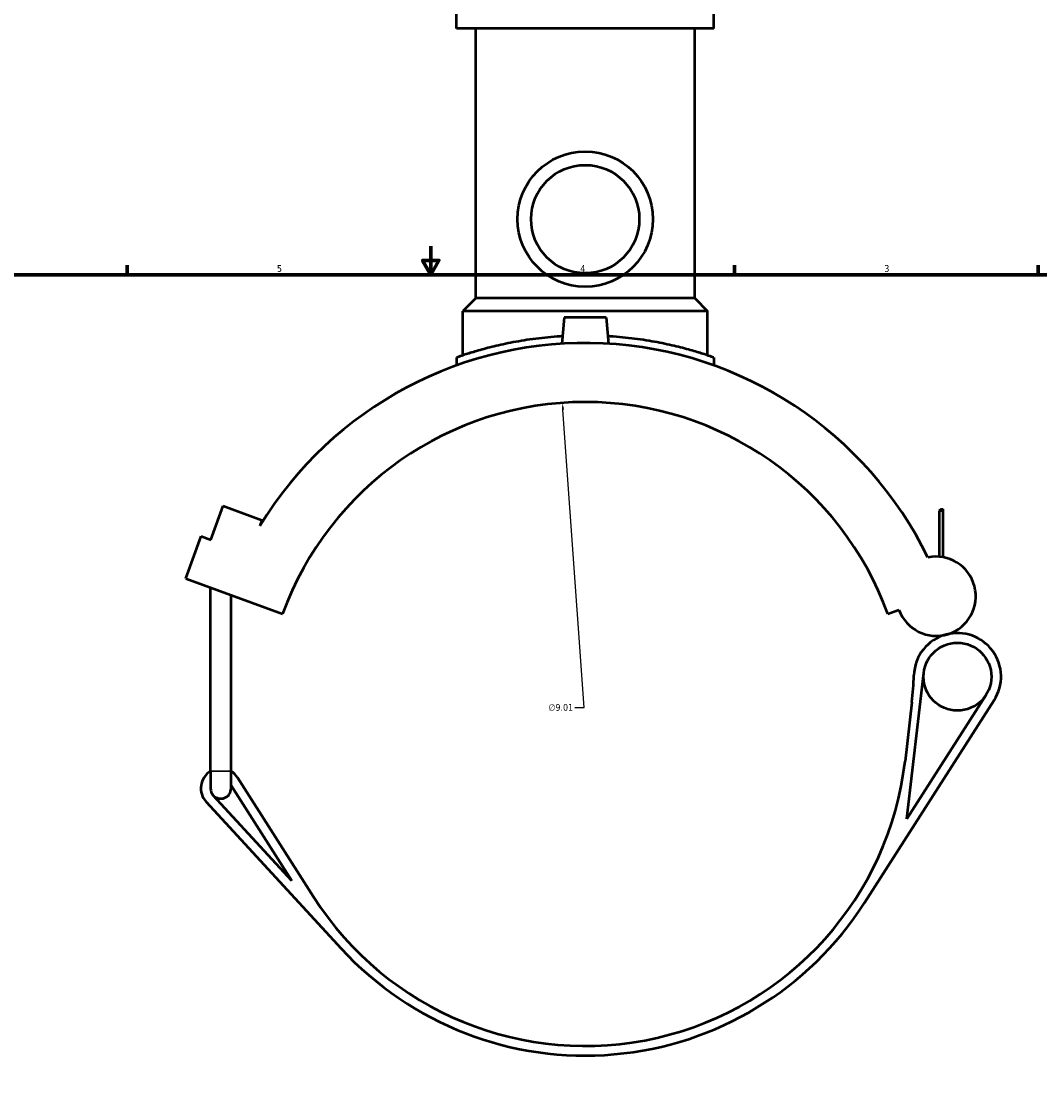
# Model space of a CAD drawing. Header units: inches. Extents: x -3 to 51.4, y -2.5 to 49.9.
# Tile 4 of 9: x 11.3 to 25.5, y 9.8 to 24.6. Entities that reach past the tile are written whole.
import ezdxf

# ---------------------------------------------------------------- set-up
doc = ezdxf.new("R2010")
doc.units = ezdxf.units.IN
doc.header["$MEASUREMENT"] = 0
for name, color, linetype, lineweight in [('Border (ANSI)', 7, 'Continuous', 70), ('Dimension (ANSI)', 7, 'Continuous', 25), ('Visible (ANSI)', 7, 'Continuous', 50), ('Visible Narrow (ANSI)', 7, 'Continuous', 35)]:
    doc.layers.add(name, color=color, linetype=linetype, lineweight=lineweight)
doc.styles.add('Note Text (ANSI)', font='tahoma.ttf')
doc.dimstyles.new('Default (ANSI)', dxfattribs={"dimtxt": 0.094488, "dimasz": 0.098425, "dimexe": 0.125, "dimexo": 0.0625, "dimgap": 0.031496, "dimtad": 0, "dimtih": 1, "dimtoh": 1, "dimrnd": 1e-08, "dimzin": 4, "dimdsep": 46, "dimtxsty": 'Note Text (ANSI)', "dimcen": 0.09, "dimdle": 0.393701, "dimclrd": 256, "dimclre": 256, "dimclrt": 5, "dimadec": 0, "dimazin": 1, "dimtfac": 1, "dimtofl": 0, "dimtmove": 0, "dimatfit": 3, "dimfxl": 1, "dimtolj": 1, "dimtzin": 4, "dimlwd": -1, "dimlwe": -1, "dimarcsym": 0})

# ---------------------------------------------------------------- blocks, each defined once
blk = doc.blocks.new('Borders Default Border')
at = {"layer": 'Border (ANSI)'}
for p, q in [((12.75, 21), (12.75, 21.134)), ((21.25, 21), (21.25, 21.134)), ((25.5, 21), (25.5, 21.134))]:
    blk.add_line(p, q, dxfattribs=at)
at = {"layer": 'Border (ANSI)', "flags": 128}
for points in [[(17, 21.4), (17, 21), (16.885, 21.2), (17.115, 21.2), (17, 21)], [(0.5, 1), (0.5, 21), (33.5, 21), (33.5, 1), (0.5, 1)]]:
    blk.add_lwpolyline(points, dxfattribs=at)
at = {"layer": 'Border (ANSI)', "color": 5, "true_color": 0x0000ff, "char_height": 0.0945, "attachment_point": 7, "style": 'Note Text (ANSI)'}
for s, insert in [('5', (14.847, 21.038)), ('4', (19.092, 21.04)), ('3', (23.346, 21.038))]:
    blk.add_mtext(s, dxfattribs=dict(at, insert=insert))
blk = doc.blocks.new('*D7')
at = {"layer": 'Defpoints', "color": 0, "transparency": 16777216}
for p in [(18.843, 19.207), (19.479, 10.217)]:
    blk.add_point(p, dxfattribs=at)
at = {"layer": 'Dimension (ANSI)', "transparency": 16777216}
for p, q in [((19.145, 14.941), (18.85, 19.109)), ((19.017, 14.941), (19.145, 14.941))]:
    blk.add_line(p, q, dxfattribs=at)
blk.add_solid([(18.866, 19.11), (18.834, 19.107), (18.843, 19.207)], dxfattribs=at)
at = {"layer": 'Dimension (ANSI)', "color": 5, "transparency": 16777216, "insert": (18.647, 14.992), "char_height": 0.0945, "attachment_point": 1, "style": 'Note Text (ANSI)'}
blk.add_mtext('\\A1;∅9.01', dxfattribs=at)

msp = doc.modelspace()

# ---------------------------------------------------------------- linework, layer by layer
at = {"layer": 'Visible (ANSI)'}
for p, q in [((17.3586, 24.4455), (17.3586, 24.6546)), ((20.9633, 24.4455), (20.9633, 24.6546)), ((20.9633, 24.4455), (17.3586, 24.4455)), ((17.6289, 20.6698), (17.6289, 24.4455)), ((20.693, 20.6698), (20.693, 24.4455)), ((17.6289, 20.6698), (17.4487, 20.4896)), ((20.693, 20.6698), (17.6289, 20.6698)), ((20.693, 20.6698), (20.8732, 20.4896)), ((20.8732, 20.4896), (17.4487, 20.4896)), ((17.4487, 19.8713), (17.4487, 20.4896)), ((18.8657, 20.3991), (18.8337, 20.0334)), ((19.4562, 20.3991), (18.8657, 20.3991)), ((19.4562, 20.3991), (19.4882, 20.0334)), ((20.8732, 19.8713), (20.8732, 20.4896)), ((17.3586, 19.8405), (17.3586, 19.7295)), ((20.9633, 19.8405), (20.9633, 19.7295)), ((13.9231, 17.2898), (14.0957, 17.764)), ((14.0957, 17.764), (14.6377, 17.5668)), ((24.1402, 17.718), (24.1166, 17.6943)), ((24.1402, 17.718), (24.1708, 17.718)), ((14.6377, 17.5668), (14.6086, 17.487)), ((24.1708, 17.6943), (24.1166, 17.6943)), ((24.1166, 17.6943), (24.1166, 17.0526)), ((24.1708, 17.0455), (24.1708, 17.6943)), ((13.5719, 16.7463), (13.7876, 17.3391)), ((13.7876, 17.3391), (13.9231, 17.2898)), ((13.5719, 16.7463), (14.9268, 16.2532)), ((13.9174, 14.0534), (13.9174, 16.6206)), ((14.2058, 14.0534), (14.2058, 16.5156)), ((23.3951, 16.2532), (23.5515, 16.3101)), ((23.6612, 13.385), (23.8985, 15.4286)), ((23.0701, 12.2105), (24.884, 15.045)), ((24.7702, 15.1179), (23.6612, 13.385)), ((23.7328, 15.019), (23.6368, 14.1924)), ((13.9174, 14.0534), (13.9174, 13.8109)), ((14.2058, 13.8109), (14.2058, 14.0534)), ((15.3603, 12.2916), (14.2972, 13.9609)), ((14.2058, 13.8529), (15.0555, 12.5186)), ((13.8561, 13.6216), (15.7468, 11.5683)), ((15.0555, 12.5186), (13.9555, 13.7132))]:
    msp.add_line(p, q, dxfattribs=at)
for centre, radius in [((19.161, 21.778), 0.9469), ((19.161, 21.778), 0.7575), ((24.3702, 15.3738), 0.4749)]:
    msp.add_circle(centre, radius, dxfattribs=at)
for centre, radius, start, end in [((19.161, 14.7121), 5.3314, 25.91395, 148.63512), ((19.161, 14.7121), 4.5059, 20, 160), ((24.0726, 16.4997), 0.5546, 200, 102.10636), ((24.3702, 15.3738), 0.61, 104.80624, 178.15393), ((24.3702, 15.3738), 0.61, 327.3837, 104.80624), ((19.2569, 15.5386), 4.5059, 353.37734, 358.15393), ((19.161, 14.7121), 4.5059, 212.49116, 353.37734), ((14.0616, 13.8109), 0.2794, 121.07295, 222.63902), ((14.0616, 13.8109), 0.2794, 32.49116, 58.92705), ((14.0616, 13.8109), 0.1442, 180, 222.63902), ((14.0616, 13.8109), 0.1442, 222.63902, 0), ((19.161, 14.7121), 4.6411, 222.63902, 327.3837)]:
    msp.add_arc(centre, radius, start, end, dxfattribs=at)
for points, knots in [([(18.8429, 20.1387), (18.8327, 20.1381), (18.8226, 20.1374), (18.6956, 20.1293), (18.5797, 20.118), (18.3579, 20.0895), (18.2518, 20.0723), (18.0559, 20.0354), (17.966, 20.0156), (17.8069, 19.9773), (17.7322, 19.9573), (17.6002, 19.9195), (17.5429, 19.9018), (17.4507, 19.8721), (17.4156, 19.8602), (17.3696, 19.8444), (17.3586, 19.8405), (17.3586, 19.8405)], [-6.1615718, -6.1615718, -6.1615718, -6.1615718, -6.0859673, -6.0859673, -5.2167687, -5.2167687, -4.3475702, -4.3475702, -3.4783716, -3.4783716, -2.6087787, -2.6087787, -1.7391858, -1.7391858, -0.8695929, -0.8695929, 0, 0, 0, 0]), ([(20.9633, 19.8405), (20.9633, 19.8405), (20.9523, 19.8444), (20.9063, 19.8602), (20.8712, 19.8721), (20.779, 19.9018), (20.7217, 19.9195), (20.5897, 19.9573), (20.515, 19.9773), (20.3559, 20.0156), (20.266, 20.0354), (20.0701, 20.0723), (19.964, 20.0895), (19.7422, 20.118), (19.6263, 20.1293), (19.4993, 20.1374), (19.4892, 20.1381), (19.479, 20.1387)], [13.9103316, 13.9103316, 13.9103316, 13.9103316, 14.7799245, 14.7799245, 15.6495174, 15.6495174, 16.5191103, 16.5191103, 17.3887032, 17.3887032, 18.2579018, 18.2579018, 19.1271003, 19.1271003, 19.9962989, 19.9962989, 20.0719035, 20.0719035, 20.0719035, 20.0719035])]:
    msp.add_open_spline(points, degree=3, knots=knots, dxfattribs=at)
msp.add_rational_spline([(24.1708, 17.6943), (24.1708, 17.7082), (24.1708, 17.718)], [1, 1.00992428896, 1], degree=2, dxfattribs=at)
at = {"layer": 'Visible Narrow (ANSI)'}
msp.add_line((13.9192, 14.0534), (14.204, 14.0534), dxfattribs=at)

# ---------------------------------------------------------------- block references
msp.add_blockref('Borders Default Border', (0, 0))

# ---------------------------------------------------------------- dimensions: what is measured, and where the dimension line sits
at = {"layer": 'Dimension (ANSI)'}
dim = msp.add_diameter_dim_2p(p1=(19.4789, 10.2174), p2=(18.843, 19.2067), dimstyle='Default (ANSI)', override={"dimgap": 0.031496, "dimdec": 2, "dimlfac": 1, "dimtol": 0, "dimlim": 0, "dimtp": 0, "dimtm": 0, "dimtdec": 2}, dxfattribs=at)
dim.commit()
dim.dimension.update_dxf_attribs({"geometry": '*D7', "text_midpoint": (18.8162, 14.941), "dimtype": 163})

doc.saveas('drawing.dxf')
